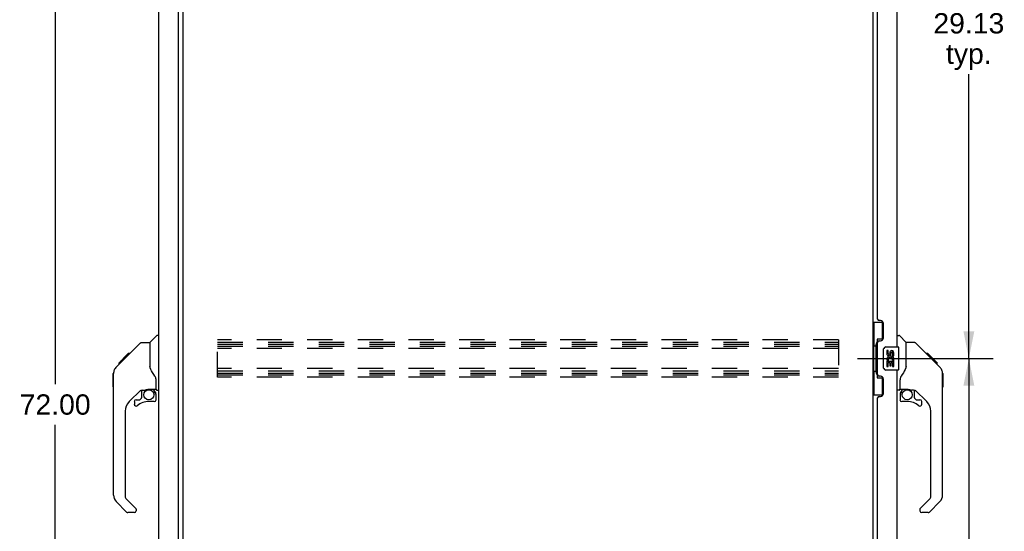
# Model space of a CAD drawing. Header units: inches. Extents: x 0 to 200, y 0 to 129.
# Tile 13 of 19: x 101 to 144, y 37 to 59. Entities that reach past the tile are written whole.
import ezdxf

# ---------------------------------------------------------------- set-up
doc = ezdxf.new("R2010")
doc.units = ezdxf.units.IN
doc.header["$LTSCALE"] = 11
doc.header["$MEASUREMENT"] = 0
doc.linetypes.add('HIDDEN', pattern=[0.2, 0.1, -0.1])
doc.layers.get('0').update_dxf_attribs({"linetype": 'CONTINUOUS'})
for name, color, linetype in [('02___PRT_ALL_AXES', 7, 'CONTINUOUS'), ('DEFAULT_2', 8, 'HIDDEN'), ('DIMENSIONS', 7, 'CONTINUOUS')]:
    doc.layers.add(name, color=color, linetype=linetype)
doc.styles.get("Standard").update_dxf_attribs({"font": 'arial.ttf'})
doc.dimstyles.new('DIMSTYLE_1', dxfattribs={"dimtxt": 0.882353, "dimasz": 1.176471, "dimexe": 0.09, "dimexo": 0.07, "dimgap": 0.0375, "dimtad": 0, "dimtih": 1, "dimtoh": 1, "dimzin": 4, "dimdsep": 46, "dimtxsty": 'Standard', "dimblk": '_FILLED', "dimblk1": '_FILLED', "dimblk2": '_FILLED', "dimcen": 0.09, "dimazin": 1, "dimtfac": 1, "dimtofl": 0, "dimtmove": 0, "dimatfit": 3, "dimldrblk": '_FILLED', "dimfxl": 0, "dimtolj": 1, "dimtzin": 4, "dimarcsym": 0})

# ---------------------------------------------------------------- blocks, each defined once
blk = doc.blocks.new('_FILLED')
at = {"color": 0, "linetype": 'ByBlock'}
blk.add_solid([(0, 0), (-1, 0.2), (-1, -0.2)], dxfattribs=at)
blk = doc.blocks.new('*D6')
at = {"layer": 'DIMENSIONS', "color": 2, "linetype": 'Continuous'}
for p, q in [((107.737, 78.53), (101.748, 78.53)), ((102.807, 78.53), (102.807, 43.413)), ((102.807, 6.53), (102.807, 41.648)), ((107.737, 6.53), (101.748, 6.53))]:
    blk.add_line(p, q, dxfattribs=at)
at = {"layer": 'DIMENSIONS', "color": 2, "linetype": 'Continuous', "xscale": 1.1764705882, "yscale": 1.1764705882, "zscale": 1.1764705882}
for p, rotation in [((102.807, 78.53), 90), ((102.807, 6.53), 270)]:
    blk.add_blockref('_FILLED', p, dxfattribs=dict(at, rotation=rotation))
at = {"layer": 'DIMENSIONS', "color": 2, "linetype": 'Continuous', "insert": (102.807, 42.971), "char_height": 0.8824, "width": 3.08332, "attachment_point": 2, "line_spacing_factor": 0.9}
blk.add_mtext('72.00', dxfattribs=at)
blk = doc.blocks.new('*D10')
at = {"layer": 'DIMENSIONS', "color": 2, "linetype": 'Continuous'}
for p, q in [((137.695, 73.655), (143.601, 73.655)), ((142.542, 73.655), (142.542, 59.975)), ((142.542, 44.53), (142.542, 56.887)), ((137.695, 44.53), (143.601, 44.53))]:
    blk.add_line(p, q, dxfattribs=at)
at = {"layer": 'DIMENSIONS', "color": 2, "linetype": 'Continuous', "xscale": 1.1764705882, "yscale": 1.1764705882, "zscale": 1.1764705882}
for p, rotation in [((142.542, 73.655), 90), ((142.542, 44.53), 270)]:
    blk.add_blockref('_FILLED', p, dxfattribs=dict(at, rotation=rotation))
at = {"layer": 'DIMENSIONS', "color": 2, "linetype": 'Continuous', "insert": (142.542, 59.534), "char_height": 0.8824, "width": 3.08332, "attachment_point": 2, "line_spacing_factor": 0.9}
blk.add_mtext('29.13\\Ptyp.', dxfattribs=at)
blk = doc.blocks.new('*D11')
at = {"layer": 'DIMENSIONS', "color": 2, "linetype": 'Continuous'}
for p, q in [((137.695, 44.53), (143.601, 44.53)), ((142.542, 44.53), (142.542, 30.85)), ((142.542, 15.405), (142.542, 27.762)), ((137.695, 15.405), (143.601, 15.405))]:
    blk.add_line(p, q, dxfattribs=at)
at = {"layer": 'DIMENSIONS', "color": 2, "linetype": 'Continuous', "xscale": 1.1764705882, "yscale": 1.1764705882, "zscale": 1.1764705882}
for p, rotation in [((142.542, 44.53), 90), ((142.542, 15.405), 270)]:
    blk.add_blockref('_FILLED', p, dxfattribs=dict(at, rotation=rotation))
at = {"layer": 'DIMENSIONS', "color": 2, "linetype": 'Continuous', "insert": (142.542, 30.409), "char_height": 0.8824, "width": 3.08332, "attachment_point": 2, "line_spacing_factor": 0.9}
blk.add_mtext('29.13\\Ptyp.', dxfattribs=at)

msp = doc.modelspace()

# ---------------------------------------------------------------- linework, layer by layer
at = {"color": 3, "linetype": 'Continuous'}
for p, q in [((107.314, 13.527), (107.314, 75.534)), ((108.168, 13.404), (108.168, 75.656)), ((108.372, 13.978), (108.372, 75.082)), ((138.372, 75.082), (138.372, 13.978)), ((139.43, 45.03), (139.43, 70.28)), ((138.576, 46.238), (138.576, 69.073)), ((138.696, 46.178), (138.636, 46.178)), ((138.826, 45.428), (138.826, 46.048)), ((138.576, 43.823), (138.576, 45.238)), ((138.636, 45.298), (138.696, 45.298)), ((138.696, 43.763), (138.636, 43.763)), ((139.43, 18.78), (139.43, 44.03)), ((138.826, 43.013), (138.826, 43.633)), ((138.576, 19.988), (138.576, 42.823)), ((138.636, 42.883), (138.696, 42.883))]:
    msp.add_line(p, q, dxfattribs=at)
at = {"color": 7, "linetype": 'Continuous'}
for p, q in [((138.372, 46.105), (138.812, 46.105)), ((138.411, 46.105), (138.411, 45.08)), ((138.776, 46.105), (138.776, 45.325)), ((106.926, 45.225), (107.223, 45.523)), ((107.314, 45.534), (107.251, 45.534)), ((139.43, 45.534), (139.492, 45.534)), ((139.818, 45.225), (139.52, 45.523)), ((105.879, 44.572), (106.503, 45.196)), ((106.559, 45.219), (106.92, 45.219)), ((106.92, 45.219), (106.92, 44.115)), ((138.389, 45.08), (138.512, 45.08)), ((138.389, 45.08), (138.389, 43.98)), ((138.512, 45.11), (138.512, 45.131)), ((138.512, 43.98), (138.512, 45.08)), ((138.776, 45.37), (138.549, 45.37)), ((138.549, 45.37), (138.549, 43.69)), ((138.935, 45.03), (139.475, 45.03)), ((139.49, 44.045), (139.49, 45.015)), ((140.184, 45.219), (139.823, 45.219)), ((139.823, 44.115), (139.823, 45.219)), ((141.005, 44.431), (140.24, 45.196)), ((105.57, 44.33), (105.98, 44.74)), ((105.738, 44.431), (105.871, 44.564)), ((105.887, 44.58), (105.82, 44.58)), ((105.879, 44.572), (105.843, 44.536)), ((105.963, 44.656), (105.896, 44.656)), ((105.98, 44.74), (105.982, 44.742)), ((106.047, 44.74), (105.98, 44.74)), ((105.98, 44.74), (106.047, 44.74)), ((105.982, 44.742), (106.049, 44.742)), ((138.835, 44.13), (138.835, 44.93)), ((140.761, 44.742), (140.695, 44.742)), ((140.769, 44.734), (140.702, 44.734)), ((140.778, 44.725), (140.712, 44.725)), ((140.785, 44.718), (140.718, 44.718)), ((140.793, 44.71), (140.726, 44.71)), ((140.813, 44.69), (140.746, 44.69)), ((140.761, 44.742), (141.088, 44.415)), ((140.835, 44.668), (140.768, 44.668)), ((140.859, 44.644), (140.792, 44.644)), ((140.882, 44.621), (140.815, 44.621)), ((140.906, 44.597), (140.839, 44.597)), ((140.93, 44.573), (140.863, 44.573)), ((140.952, 44.551), (140.885, 44.551)), ((105.46, 44.152), (105.441, 44.132)), ((105.46, 44.152), (105.738, 44.431)), ((105.566, 44.326), (105.569, 44.329)), ((105.566, 44.326), (105.633, 44.326)), ((105.569, 44.329), (105.636, 44.329)), ((105.637, 44.33), (105.57, 44.33)), ((105.718, 44.411), (105.651, 44.411)), ((105.805, 44.498), (105.738, 44.498)), ((106.94, 44.122), (106.92, 44.177)), ((106.969, 44.054), (106.94, 44.122)), ((139.823, 44.177), (139.803, 44.12)), ((140.972, 44.531), (140.905, 44.531)), ((140.989, 44.514), (140.923, 44.514)), ((141.002, 44.501), (140.936, 44.501)), ((141.007, 44.496), (140.94, 44.496)), ((141.009, 44.494), (140.942, 44.494)), ((141.009, 44.494), (140.942, 44.494)), ((141.01, 44.493), (140.943, 44.493)), ((140.992, 44.444), (140.944, 44.492)), ((141.012, 44.491), (140.945, 44.491)), ((141.017, 44.486), (140.95, 44.486)), ((141.023, 44.48), (140.956, 44.48)), ((141.036, 44.467), (140.969, 44.467)), ((141.051, 44.452), (140.985, 44.452)), ((141.059, 44.444), (140.992, 44.444)), ((141.005, 44.431), (140.992, 44.444)), ((141.066, 44.437), (140.999, 44.437)), ((141.005, 44.431), (141.283, 44.152)), ((141.078, 44.425), (141.011, 44.425)), ((141.083, 44.42), (141.016, 44.42)), ((141.087, 44.416), (141.02, 44.416)), ((141.088, 44.415), (141.021, 44.415)), ((141.088, 44.415), (141.021, 44.415)), ((141.089, 44.414), (141.022, 44.414)), ((141.089, 44.414), (141.173, 44.33)), ((141.106, 44.33), (141.173, 44.33)), ((141.174, 44.328), (141.108, 44.328)), ((141.177, 44.326), (141.11, 44.326)), ((141.174, 44.328), (141.177, 44.326)), ((105.333, 43.292), (105.333, 43.879)), ((105.345, 38.591), (105.345, 43.875)), ((138.389, 43.98), (138.512, 43.98)), ((138.411, 43.98), (138.411, 42.955)), ((138.512, 43.929), (138.512, 43.95)), ((138.549, 43.69), (138.776, 43.69)), ((138.776, 43.735), (138.776, 42.955)), ((139.475, 44.03), (138.935, 44.03)), ((141.397, 43.897), (141.397, 43.904)), ((141.398, 38.591), (141.398, 43.875)), ((141.41, 43.879), (141.41, 43.292)), ((107.196, 43.192), (107.196, 43.598)), ((139.548, 43.192), (139.548, 43.598)), ((106.531, 43.157), (106.03, 42.656)), ((106.566, 43.147), (106.566, 42.821)), ((106.608, 43.152), (106.696, 43.152)), ((106.873, 43.193), (106.881, 43.194)), ((106.881, 43.194), (107.176, 43.194)), ((107.058, 43.194), (107.138, 43.114)), ((107.13, 43.106), (107.124, 43.1)), ((107.176, 42.975), (107.196, 42.975)), ((107.196, 42.737), (107.196, 42.975)), ((107.235, 43.152), (107.314, 43.152)), ((138.372, 42.955), (138.812, 42.955)), ((139.508, 43.152), (139.43, 43.152)), ((139.548, 42.975), (139.548, 42.737)), ((139.567, 43.194), (139.863, 43.194)), ((139.605, 43.114), (139.685, 43.194)), ((139.611, 43.108), (139.608, 43.111)), ((139.615, 43.104), (139.611, 43.108)), ((139.62, 43.1), (139.615, 43.104)), ((140.135, 43.152), (140.048, 43.152)), ((140.178, 42.821), (140.178, 43.147)), ((140.713, 42.656), (140.212, 43.157)), ((106.251, 42.658), (106.251, 42.539)), ((106.329, 42.737), (106.482, 42.737)), ((106.49, 42.74), (106.562, 42.812)), ((107.117, 42.658), (106.881, 42.658)), ((139.863, 42.658), (139.626, 42.658)), ((140.181, 42.812), (140.253, 42.74)), ((140.261, 42.737), (140.414, 42.737)), ((140.493, 42.539), (140.493, 42.658)), ((105.857, 42.238), (105.857, 38.505)), ((140.886, 38.505), (140.886, 42.238)), ((105.913, 37.86), (105.46, 38.312)), ((105.88, 38.45), (106.316, 38.014)), ((140.428, 38.014), (140.863, 38.45)), ((141.283, 38.312), (140.831, 37.86)), ((106.251, 37.837), (105.968, 37.837)), ((106.329, 37.981), (106.329, 37.916)), ((140.414, 37.981), (140.414, 37.916)), ((140.775, 37.837), (140.493, 37.837))]:
    msp.add_line(p, q, dxfattribs=at)
for points in [[(106.503, 45.196), (106.511, 45.203), (106.519, 45.209), (106.529, 45.213), (106.538, 45.216), (106.549, 45.218), (106.559, 45.219)], [(138.549, 45.346), (138.549, 45.343), (138.549, 45.339), (138.55, 45.335), (138.551, 45.331), (138.553, 45.326), (138.555, 45.321), (138.558, 45.316), (138.561, 45.31), (138.564, 45.303), (138.568, 45.296), (138.572, 45.289), (138.577, 45.281), (138.582, 45.273), (138.585, 45.269)], [(138.835, 44.93), (138.835, 44.936), (138.835, 44.943), (138.836, 44.949), (138.838, 44.955), (138.839, 44.961), (138.841, 44.966)], [(140.24, 45.196), (140.232, 45.203), (140.224, 45.209), (140.215, 45.213), (140.205, 45.216), (140.195, 45.218), (140.184, 45.219)], [(105.843, 44.536), (105.821, 44.514), (105.799, 44.492), (105.76, 44.452)], [(140.944, 44.492), (140.922, 44.514), (140.9, 44.536), (140.878, 44.558)], [(105.46, 44.152), (105.441, 44.132), (105.416, 44.099), (105.393, 44.064), (105.375, 44.026), (105.361, 43.987), (105.352, 43.946), (105.346, 43.905), (105.345, 43.875)], [(105.76, 44.452), (105.745, 44.437), (105.739, 44.431)], [(138.841, 44.094), (138.839, 44.1), (138.838, 44.106), (138.836, 44.112), (138.835, 44.118), (138.835, 44.124), (138.835, 44.13)], [(139.803, 44.12), (139.772, 44.051), (139.736, 43.98), (139.693, 43.908), (139.646, 43.834), (139.601, 43.769)], [(141.398, 43.875), (141.397, 43.903), (141.392, 43.945), (141.382, 43.986), (141.368, 44.025), (141.35, 44.063), (141.328, 44.098), (141.303, 44.131), (141.283, 44.152)], [(107.142, 43.769), (107.094, 43.84), (107.045, 43.916), (107.004, 43.987), (106.969, 44.054)], [(107.196, 43.598), (107.195, 43.622), (107.19, 43.657), (107.181, 43.691), (107.169, 43.723), (107.153, 43.752), (107.142, 43.769)], [(138.585, 43.791), (138.582, 43.788), (138.577, 43.779), (138.572, 43.771), (138.568, 43.764), (138.564, 43.757), (138.561, 43.751), (138.558, 43.745), (138.555, 43.739), (138.553, 43.734), (138.551, 43.729), (138.55, 43.725), (138.549, 43.721), (138.549, 43.717), (138.549, 43.714)], [(139.601, 43.769), (139.59, 43.753), (139.575, 43.724), (139.563, 43.692), (139.554, 43.658), (139.549, 43.623), (139.548, 43.598)], [(106.696, 43.152), (106.704, 43.153), (106.713, 43.155), (106.722, 43.158), (106.734, 43.162), (106.747, 43.167), (106.762, 43.172), (106.779, 43.177), (106.796, 43.182), (106.815, 43.187), (106.835, 43.19), (106.854, 43.192), (106.873, 43.193)], [(107.175, 42.975), (107.175, 42.989), (107.173, 43.002), (107.171, 43.016), (107.167, 43.029), (107.162, 43.042), (107.156, 43.055), (107.149, 43.067), (107.142, 43.079), (107.133, 43.09), (107.124, 43.1)], [(107.138, 43.114), (107.138, 43.114), (107.137, 43.113), (107.136, 43.112), (107.135, 43.111), (107.134, 43.11), (107.13, 43.106)], [(139.62, 43.1), (139.61, 43.09), (139.602, 43.079), (139.594, 43.067), (139.587, 43.055), (139.581, 43.042), (139.576, 43.029), (139.573, 43.016), (139.57, 43.002), (139.568, 42.989), (139.568, 42.975)], [(139.608, 43.111), (139.607, 43.112), (139.606, 43.113), (139.606, 43.114), (139.605, 43.114)], [(139.863, 43.194), (139.869, 43.193), (139.889, 43.192), (139.91, 43.19), (139.931, 43.186), (139.951, 43.181), (139.969, 43.176), (139.985, 43.171), (139.999, 43.166), (140.011, 43.161), (140.022, 43.158), (140.03, 43.155), (140.039, 43.153)], [(140.039, 43.153), (140.047, 43.152), (140.047, 43.152)]]:
    msp.add_lwpolyline(points, dxfattribs=at)
for centre in [(106.881, 42.953), (139.863, 42.953)]:
    msp.add_circle(centre, 0.217, dxfattribs=at)
at = {"color": 3, "linetype": 'Continuous'}
for centre, radius, start, end in [((138.636, 46.238), 0.06, 180, 270), ((138.696, 46.048), 0.13, 0, 90), ((138.696, 45.428), 0.13, 270, 360), ((138.636, 45.238), 0.06, 90, 180), ((138.636, 43.823), 0.06, 180, 270), ((138.696, 43.633), 0.13, 0, 90), ((138.636, 42.823), 0.06, 90, 180), ((138.696, 43.013), 0.13, 270, 360)]:
    msp.add_arc(centre, radius, start, end, dxfattribs=at)
at = {"color": 7, "linetype": 'Continuous'}
for centre, radius, start, end in [((107.251, 45.495), 0.0394, 90, 135), ((139.492, 45.495), 0.0394, 45, 90), ((106.94, 45.211), 0.0197, 135, 180), ((138.935, 44.93), 0.1, 90, 158.7946), ((139.475, 45.015), 0.015, 0, 90), ((139.804, 45.211), 0.0197, 0, 45), ((105.353, 43.879), 0.0197, 110.9631, 180), ((138.935, 44.13), 0.1, 201.205, 270), ((139.475, 44.045), 0.015, 270, 360), ((141.39, 43.879), 0.0197, 0, 68.9395), ((105.353, 43.292), 0.0197, 180, 246.393), ((141.39, 43.292), 0.0197, 293.607, 360), ((106.608, 42.955), 0.197, 90, 127.4405), ((106.554, 42.821), 0.0118, 315, 360), ((106.999, 42.975), 0.197, 0, 45), ((107.176, 43.213), 0.0197, 270, 360), ((107.235, 43.192), 0.0394, 180, 270), ((139.508, 43.192), 0.0394, 270, 360), ((139.567, 43.213), 0.0197, 180, 270), ((139.745, 42.975), 0.197, 135, 180), ((140.135, 42.955), 0.197, 52.5121, 90), ((140.189, 42.821), 0.0118, 180, 225), ((106.447, 42.238), 0.591, 135, 180), ((106.329, 42.658), 0.0787, 90, 180), ((106.329, 42.539), 0.0787, 180, 309.5212), ((106.881, 41.871), 0.787, 90, 129.5212), ((106.482, 42.749), 0.0118, 270, 315), ((107.117, 42.737), 0.0787, 270, 360), ((139.626, 42.737), 0.0787, 180, 270), ((139.863, 41.871), 0.787, 50.4788, 90), ((140.261, 42.749), 0.0118, 225, 270), ((140.414, 42.539), 0.0787, 230.4788, 360), ((140.414, 42.658), 0.0787, 0, 90), ((140.296, 42.238), 0.591, 0, 45), ((105.739, 38.591), 0.394, 180, 225), ((141.004, 38.591), 0.394, 315, 360), ((105.936, 38.505), 0.0787, 180, 225), ((140.808, 38.505), 0.0787, 315, 360), ((105.968, 37.916), 0.0787, 225, 270), ((106.251, 37.916), 0.0787, 270, 360), ((106.282, 37.981), 0.0472, 0, 45), ((140.461, 37.981), 0.0472, 135, 180), ((140.493, 37.916), 0.0787, 180, 270), ((140.775, 37.916), 0.0787, 270, 315)]:
    msp.add_arc(centre, radius, start, end, dxfattribs=at)
for centre, start_param, end_param in [((138.616, 45.121), 0.699287, 1.51401), ((138.616, 45.121), -4.655602, -3.84088), ((138.616, 43.94), 0.699287, 1.51401), ((138.616, 43.94), -4.655602, -3.84088)]:
    msp.add_ellipse(centre, major_axis=(0, 0.18), ratio=0.579493, start_param=start_param, end_param=end_param, dxfattribs=at)
at = {"layer": '02___PRT_ALL_AXES', "color": 7, "linetype": 'Continuous'}
for p, q in [((139.035, 44.876), (138.972, 44.876)), ((138.972, 44.876), (138.972, 44.74)), ((139.035, 44.74), (139.035, 44.876)), ((139.1, 44.802), (139.1, 44.733)), ((139.161, 44.74), (139.161, 44.782)), ((139.224, 44.782), (139.224, 44.645)), ((139.224, 44.645), (139.287, 44.645)), ((139.287, 44.645), (139.287, 44.782)), ((138.99, 44.415), (138.972, 44.415)), ((138.972, 44.415), (138.972, 44.184)), ((138.972, 44.184), (139.035, 44.184)), ((139.025, 44.415), (139.052, 44.434)), ((139.025, 44.415), (139.287, 44.415)), ((139.035, 44.352), (139.1, 44.352)), ((139.035, 44.184), (139.035, 44.352)), ((139.1, 44.352), (139.1, 44.216)), ((139.1, 44.216), (139.161, 44.216)), ((139.161, 44.352), (139.224, 44.352)), ((139.161, 44.216), (139.161, 44.352)), ((139.216, 44.451), (139.274, 44.426)), ((139.224, 44.352), (139.224, 44.184)), ((139.224, 44.184), (139.287, 44.184)), ((139.287, 44.184), (139.287, 44.415))]:
    msp.add_line(p, q, dxfattribs=at)
for centre, radius, start, end in [((139.067, 44.74), 0.0943, 180, 360), ((139.126, 44.488), 0.154, 161.4199, 206.1963), ((139.129, 44.488), 0.157, 336.5966, 161.8791), ((139.067, 44.74), 0.0314, 180, 261.2295), ((139.129, 44.488), 0.0943, 336.5966, 215.1122), ((139.066, 44.745), 0.0362, 263.4285, 341.7628), ((139.192, 44.782), 0.0943, 68.6999, 167.4338), ((139.192, 44.782), 0.0314, 0, 180.0485), ((139.192, 44.782), 0.0943, 0, 68.6704), ((139.129, 44.488), 0.157, 205.737, 207.8532)]:
    msp.add_arc(centre, radius, start, end, dxfattribs=at)
at = {"layer": 'DEFAULT_2', "color": 8, "linetype": 'HIDDEN'}
for p, q in [((109.872, 43.718), (109.872, 45.343)), ((136.872, 45.343), (109.872, 45.343)), ((109.872, 45.239), (136.872, 45.239)), ((109.872, 45.149), (136.872, 45.149)), ((109.872, 45.072), (136.872, 45.072)), ((136.872, 44.968), (109.872, 44.968)), ((136.872, 45.343), (136.872, 43.718)), ((136.872, 44.093), (109.872, 44.093)), ((109.872, 43.989), (136.872, 43.989)), ((109.872, 43.899), (136.872, 43.899)), ((109.872, 43.822), (136.872, 43.822)), ((136.872, 43.718), (109.872, 43.718))]:
    msp.add_line(p, q, dxfattribs=at)

# ---------------------------------------------------------------- dimensions: what is measured, and where the dimension line sits
at = {"layer": 'DIMENSIONS', "color": 2, "linetype": 'Continuous'}
dim = msp.add_linear_dim(base=(102.807, 6.53), p1=(107.807, 78.53), p2=(107.807, 6.53), angle=270, dimstyle='DIMSTYLE_1', dxfattribs=at)
dim.commit()
dim.dimension.update_dxf_attribs({"geometry": '*D6', "text_midpoint": (102.806, 42.525), "dimtype": 160})
for base, p1, p2, picture, middle in [((142.542490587, 44.530161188), (137.625141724, 73.655161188), (137.625141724, 44.530161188), '*D10', (142.542490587, 58.430896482)), ((142.542490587, 15.405161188), (137.625141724, 44.530161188), (137.625141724, 15.405161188), '*D11', (142.542490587, 29.305896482))]:
    dim = msp.add_linear_dim(base=base, p1=p1, p2=p2, angle=270, text='<>\\Ptyp.', dimstyle='DIMSTYLE_1', dxfattribs=at)
    dim.commit()
    dim.dimension.update_dxf_attribs({"geometry": picture, "text_midpoint": middle, "dimtype": 160})

doc.saveas('drawing.dxf')
